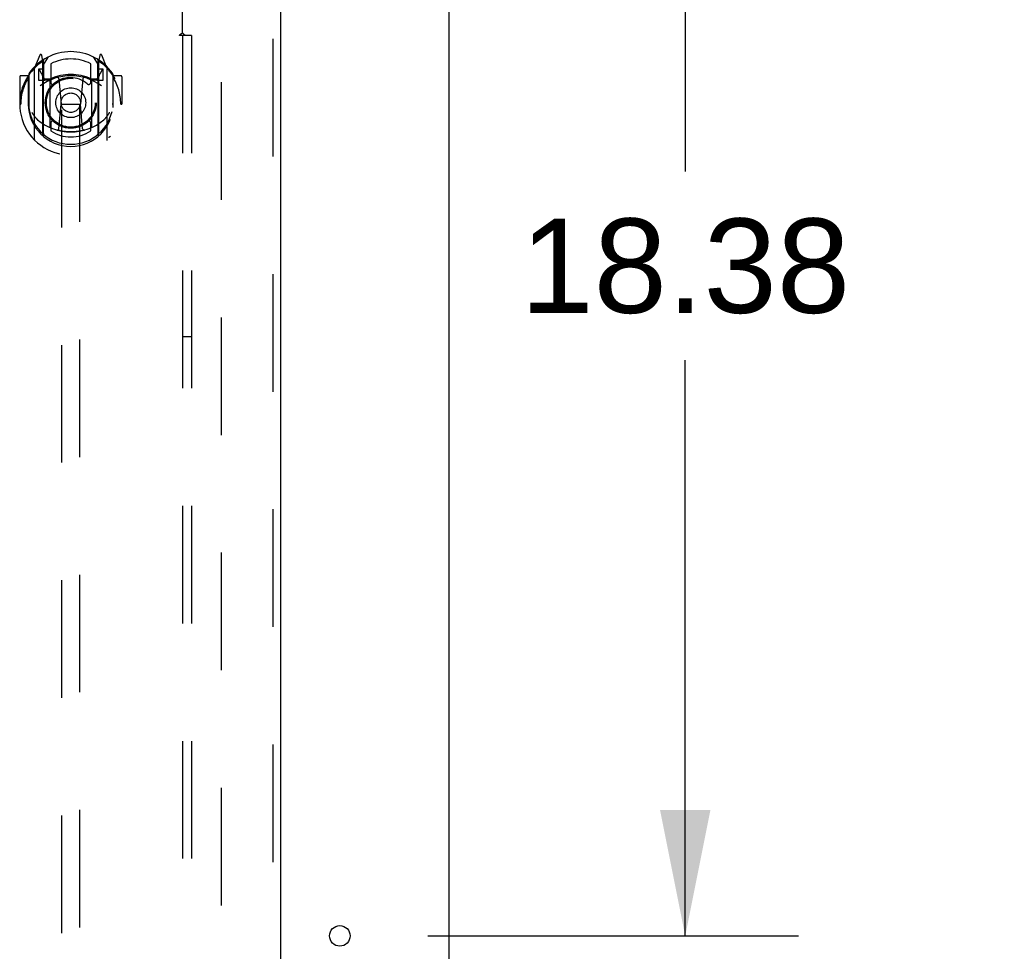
# Model space of a CAD drawing. Header units: inches. Extents: x 0 to 293, y 0 to 190.
# Tile 59 of 65: x 135 to 148, y 121 to 134. Entities that reach past the tile are written whole.
import ezdxf

# ---------------------------------------------------------------- set-up
doc = ezdxf.new("R2010")
doc.units = ezdxf.units.IN
doc.header["$LTSCALE"] = 16.12069
doc.header["$MEASUREMENT"] = 0
doc.linetypes.add('HIDDEN', pattern=[0.2, 0.1, -0.1])
doc.layers.get('0').update_dxf_attribs({"linetype": 'CONTINUOUS'})
for name, color, linetype in [('DEFAULT_2', 8, 'HIDDEN'), ('DIMENSIONS', 7, 'CONTINUOUS'), ('RIGHTHAND_DOOR_ASSEMBLY', 7, 'CONTINUOUS'), ('SUBPANEL', 7, 'CONTINUOUS')]:
    doc.layers.add(name, color=color, linetype=linetype)
doc.styles.get("Standard").update_dxf_attribs({"font": 'arial.ttf'})
doc.dimstyles.new('DIMSTYLE_1', dxfattribs={"dimtxt": 1.293103, "dimasz": 1.724138, "dimexe": 0.09, "dimexo": 0.07, "dimgap": 0.0375, "dimtad": 0, "dimtih": 1, "dimtoh": 1, "dimzin": 4, "dimdsep": 46, "dimtxsty": 'Standard', "dimblk": '_FILLED', "dimblk1": '_FILLED', "dimblk2": '_FILLED', "dimcen": 0.09, "dimadec": 3, "dimazin": 1, "dimtfac": 1, "dimtdec": 3, "dimtofl": 0, "dimtmove": 0, "dimatfit": 3, "dimldrblk": '_FILLED', "dimfxl": 0, "dimtolj": 1, "dimtzin": 4, "dimarcsym": 0})

# ---------------------------------------------------------------- blocks, each defined once
blk = doc.blocks.new('_FILLED')
at = {"color": 0, "linetype": 'ByBlock'}
blk.add_solid([(0, 0), (-1, 0.2), (-1, -0.2)], dxfattribs=at)
blk = doc.blocks.new('*D10')
at = {"layer": 'DIMENSIONS', "color": 2, "linetype": 'Continuous'}
for p, q in [((141.651, 139.762), (145.342, 139.762)), ((143.79, 139.762), (143.79, 131.868)), ((143.79, 121.387), (143.79, 129.281)), ((140.263, 121.387), (145.342, 121.387))]:
    blk.add_line(p, q, dxfattribs=at)
at = {"layer": 'DIMENSIONS', "color": 2, "linetype": 'Continuous', "xscale": 1.724137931, "yscale": 1.724137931, "zscale": 1.724137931}
for p, rotation in [((143.79, 139.762), 90), ((143.79, 121.387), 270)]:
    blk.add_blockref('_FILLED', p, dxfattribs=dict(at, rotation=rotation))
at = {"layer": 'DIMENSIONS', "color": 2, "linetype": 'Continuous', "insert": (143.79, 131.221), "char_height": 1.2931, "width": 4.51865, "attachment_point": 2, "line_spacing_factor": 0.9}
blk.add_mtext('18.38', dxfattribs=at)
blk = doc.blocks.new('*D11')
at = {"layer": 'DIMENSIONS', "color": 2, "linetype": 'Continuous'}
for p, q in [((139.056, 115.633), (139.056, 112.514)), ((139.056, 114.066), (135.608, 114.066)), ((140.556, 114.066), (144.002, 114.066))]:
    blk.add_line(p, q, dxfattribs=at)
at = {"layer": 'DIMENSIONS', "color": 2, "linetype": 'Continuous', "xscale": 1.724137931, "yscale": 1.724137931, "zscale": 1.724137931}
blk.add_blockref('_FILLED', (139.056, 114.066), dxfattribs=at)
at = {"layer": 'DIMENSIONS', "color": 2, "linetype": 'Continuous', "xscale": 1.724137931, "yscale": 1.724137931, "zscale": 1.724137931, "rotation": 180}
blk.add_blockref('_FILLED', (140.556, 114.066), dxfattribs=at)
at = {"layer": 'DIMENSIONS', "color": 2, "linetype": 'Continuous', "insert": (144.649, 114.712), "char_height": 1.2931, "width": 3.51397, "attachment_point": 1, "line_spacing_factor": 0.9}
blk.add_mtext('1.50', dxfattribs=at)

msp = doc.modelspace()

# ---------------------------------------------------------------- linework, layer by layer
at = {"color": 3, "linetype": 'Continuous'}
msp.add_line((140.556, 53.866), (140.556, 139.658), dxfattribs=at)
msp.add_circle((139.056, 121.387), 0.141, dxfattribs=at)
at = {"layer": 'DEFAULT_2', "color": 8, "linetype": 'HIDDEN'}
msp.add_line((137.431, 136.314), (137.431, 57.21), dxfattribs=at)
at = {"layer": 'RIGHTHAND_DOOR_ASSEMBLY', "color": 8, "linetype": 'HIDDEN'}
for p, q in [((138.14, 136.908), (138.14, 56.616)), ((135.244, 135.935), (135.244, 98.933)), ((135.494, 98.933), (135.494, 135.935)), ((134.943, 133.46), (134.873, 133.285)), ((134.986, 133.377), (134.972, 133.457)), ((135.766, 133.457), (135.751, 133.377)), ((135.864, 133.285), (135.794, 133.46)), ((134.965, 133.381), (134.965, 133.38)), ((134.965, 133.38), (134.965, 133.38)), ((134.965, 133.38), (134.965, 133.38)), ((134.986, 132.361), (134.986, 133.377)), ((134.994, 133.33), (135.064, 133.439)), ((134.994, 132.385), (134.994, 133.389)), ((134.996, 133.364), (134.996, 133.156)), ((135.094, 133.342), (135.094, 133.089)), ((135.644, 133.089), (135.644, 133.342)), ((135.674, 133.439), (135.744, 133.33)), ((135.741, 133.156), (135.741, 133.364)), ((135.744, 132.385), (135.744, 133.389)), ((135.751, 133.377), (135.751, 132.361)), ((135.773, 133.38), (135.768, 133.383)), ((134.794, 133.201), (134.794, 132.744)), ((134.869, 133.274), (134.869, 132.307)), ((134.926, 133.27), (134.926, 133.12)), ((134.994, 133.27), (134.926, 133.27)), ((134.935, 133.262), (134.964, 133.216)), ((135.811, 133.27), (135.744, 133.27)), ((135.774, 133.216), (135.803, 133.262)), ((135.811, 133.12), (135.811, 133.27)), ((135.869, 132.307), (135.869, 133.274)), ((135.944, 133.201), (135.944, 132.744)), ((134.669, 133.164), (134.669, 132.791)), ((134.786, 133.179), (134.684, 133.179)), ((134.786, 133.179), (134.786, 132.791)), ((134.794, 133.164), (134.786, 133.179)), ((134.926, 133.12), (134.986, 133.12)), ((135.086, 133.118), (135.014, 133.118)), ((135.016, 133.136), (135.082, 133.136)), ((135.086, 132.477), (135.086, 133.109)), ((135.206, 133.135), (135.236, 132.791)), ((135.532, 133.135), (135.501, 132.791)), ((135.724, 133.118), (135.651, 133.118)), ((135.651, 133.109), (135.651, 132.477)), ((135.655, 133.136), (135.721, 133.136)), ((135.751, 133.12), (135.811, 133.12)), ((135.951, 133.179), (135.943, 133.164)), ((135.951, 132.791), (135.951, 133.179)), ((136.054, 133.179), (135.951, 133.179)), ((136.069, 133.164), (136.069, 132.791)), ((134.669, 132.791), (134.684, 132.791)), ((134.786, 132.791), (134.801, 132.791)), ((135.206, 132.451), (135.236, 132.791)), ((135.236, 132.791), (135.501, 132.791)), ((135.531, 132.451), (135.501, 132.791)), ((135.951, 132.791), (135.936, 132.791)), ((136.054, 132.791), (136.069, 132.791)), ((134.794, 132.744), (134.794, 132.741)), ((135.944, 132.744), (135.944, 132.741)), ((135.094, 132.528), (135.094, 132.425)), ((135.644, 132.425), (135.644, 132.528))]:
    msp.add_line(p, q, dxfattribs=at)
at = {"layer": 'RIGHTHAND_DOOR_ASSEMBLY', "color": 3, "linetype": 'Continuous'}
msp.add_line((138.244, 136.908), (138.244, 56.616), dxfattribs=at)
at = {"layer": 'RIGHTHAND_DOOR_ASSEMBLY', "color": 8, "linetype": 'HIDDEN'}
for points in [[(134.823, 133.229), (134.824, 133.23), (134.825, 133.231), (134.825, 133.232), (134.826, 133.233), (134.827, 133.233), (134.828, 133.234), (134.828, 133.235), (134.829, 133.236), (134.83, 133.237), (134.831, 133.237), (134.831, 133.238), (134.832, 133.239), (134.833, 133.239), (134.834, 133.24), (134.835, 133.241), (134.835, 133.241), (134.836, 133.242), (134.837, 133.243), (134.838, 133.243), (134.839, 133.244), (134.84, 133.245), (134.84, 133.245), (134.841, 133.246), (134.842, 133.246), (134.843, 133.247), (134.844, 133.247), (134.845, 133.248), (134.846, 133.248), (134.847, 133.249), (134.847, 133.249), (134.848, 133.25), (134.849, 133.25), (134.85, 133.251), (134.851, 133.251)], [(135.886, 133.251), (135.887, 133.251), (135.888, 133.25), (135.889, 133.25), (135.89, 133.249), (135.891, 133.249), (135.892, 133.248), (135.893, 133.248), (135.894, 133.247), (135.895, 133.247), (135.895, 133.246), (135.896, 133.246), (135.897, 133.245), (135.898, 133.245), (135.899, 133.244), (135.9, 133.243), (135.901, 133.243), (135.901, 133.242), (135.902, 133.241), (135.903, 133.241), (135.904, 133.24), (135.905, 133.239), (135.905, 133.239), (135.906, 133.238), (135.907, 133.237), (135.908, 133.237), (135.908, 133.236), (135.909, 133.235), (135.91, 133.234), (135.911, 133.233), (135.911, 133.233), (135.912, 133.232), (135.913, 133.231), (135.913, 133.23), (135.914, 133.229)], [(134.836, 132.677), (134.839, 132.672), (134.842, 132.667), (134.845, 132.662), (134.848, 132.657), (134.851, 132.653), (134.854, 132.649), (134.856, 132.645), (134.859, 132.641), (134.862, 132.637), (134.864, 132.633), (134.867, 132.63), (134.869, 132.627), (134.871, 132.623), (134.874, 132.62), (134.876, 132.617), (134.878, 132.615), (134.88, 132.612), (134.882, 132.609), (134.884, 132.607), (134.887, 132.604), (134.889, 132.602), (134.891, 132.599), (134.892, 132.597), (134.894, 132.595), (134.896, 132.593), (134.898, 132.591), (134.9, 132.589), (134.902, 132.588), (134.903, 132.586), (134.905, 132.584), (134.907, 132.583), (134.908, 132.581), (134.91, 132.58), (134.911, 132.578), (134.913, 132.577), (134.914, 132.576)], [(135.823, 132.576), (135.825, 132.577), (135.826, 132.578), (135.828, 132.58), (135.829, 132.581), (135.831, 132.583), (135.833, 132.584), (135.834, 132.586), (135.836, 132.588), (135.838, 132.589), (135.84, 132.591), (135.841, 132.593), (135.843, 132.595), (135.845, 132.597), (135.847, 132.599), (135.849, 132.602), (135.851, 132.604), (135.853, 132.607), (135.855, 132.609), (135.857, 132.612), (135.859, 132.614), (135.862, 132.617), (135.864, 132.62), (135.866, 132.623), (135.869, 132.627), (135.871, 132.63), (135.873, 132.633), (135.876, 132.637), (135.878, 132.641), (135.881, 132.645), (135.884, 132.649), (135.886, 132.653), (135.889, 132.657), (135.892, 132.662), (135.895, 132.667), (135.898, 132.672), (135.901, 132.677)], [(135.557, 132.434), (135.551, 132.432), (135.546, 132.431), (135.541, 132.429), (135.535, 132.428), (135.53, 132.427), (135.524, 132.425), (135.519, 132.424), (135.513, 132.423), (135.508, 132.422), (135.502, 132.421), (135.497, 132.42), (135.491, 132.419), (135.486, 132.418), (135.48, 132.417), (135.475, 132.416), (135.469, 132.415), (135.464, 132.414), (135.458, 132.414), (135.453, 132.413), (135.447, 132.412), (135.441, 132.412), (135.436, 132.411), (135.43, 132.411), (135.425, 132.41), (135.419, 132.41), (135.414, 132.409), (135.408, 132.409), (135.402, 132.409), (135.397, 132.409), (135.391, 132.408), (135.386, 132.408), (135.38, 132.408), (135.374, 132.408), (135.369, 132.408), (135.363, 132.408), (135.358, 132.408), (135.352, 132.408), (135.346, 132.408), (135.341, 132.409), (135.335, 132.409), (135.33, 132.409), (135.324, 132.409), (135.318, 132.41), (135.313, 132.41), (135.307, 132.411), (135.302, 132.411), (135.296, 132.412), (135.291, 132.412), (135.285, 132.413), (135.279, 132.414), (135.274, 132.414), (135.268, 132.415), (135.263, 132.416), (135.257, 132.417), (135.252, 132.418), (135.246, 132.419), (135.241, 132.42), (135.235, 132.421), (135.23, 132.422), (135.224, 132.423), (135.219, 132.424), (135.213, 132.425), (135.208, 132.427), (135.202, 132.428), (135.197, 132.429), (135.192, 132.431), (135.186, 132.432), (135.181, 132.434)], [(134.851, 132.33), (134.85, 132.33), (134.849, 132.331), (134.848, 132.331), (134.847, 132.332), (134.847, 132.332), (134.846, 132.333), (134.845, 132.333), (134.844, 132.334), (134.843, 132.334), (134.842, 132.335), (134.841, 132.335), (134.84, 132.336), (134.84, 132.336), (134.839, 132.337), (134.838, 132.338), (134.837, 132.338), (134.836, 132.339), (134.835, 132.34), (134.835, 132.34), (134.834, 132.341), (134.833, 132.342), (134.832, 132.342), (134.831, 132.343), (134.831, 132.344), (134.83, 132.345), (134.829, 132.345), (134.828, 132.346), (134.828, 132.347), (134.827, 132.348), (134.826, 132.348), (134.825, 132.349), (134.825, 132.35), (134.824, 132.351), (134.823, 132.352)], [(135.914, 132.352), (135.913, 132.351), (135.913, 132.35), (135.912, 132.349), (135.911, 132.348), (135.911, 132.348), (135.91, 132.347), (135.909, 132.346), (135.908, 132.345), (135.908, 132.345), (135.907, 132.344), (135.906, 132.343), (135.905, 132.342), (135.905, 132.342), (135.904, 132.341), (135.903, 132.34), (135.902, 132.34), (135.901, 132.339), (135.901, 132.338), (135.9, 132.338), (135.899, 132.337), (135.898, 132.336), (135.897, 132.336), (135.896, 132.335), (135.895, 132.335), (135.895, 132.334), (135.894, 132.334), (135.893, 132.333), (135.892, 132.333), (135.891, 132.332), (135.89, 132.332), (135.889, 132.331), (135.888, 132.331), (135.887, 132.33), (135.886, 132.33)]]:
    msp.add_lwpolyline(points, dxfattribs=at)
for radius in [0.35, 0.335, 0.205, 0.133]:
    msp.add_circle((135.369, 132.809), radius, dxfattribs=at)
for centre, radius, start, end in [((135.369, 132.809), 0.7, 35.2961, 144.7039), ((134.957, 133.455), 0.015, 10, 158.1959), ((135.78, 133.455), 0.015, 21.8041, 170), ((135.369, 132.791), 0.7, 125.5126, 54.4874), ((134.974, 133.344), 0.02, 0, 125.5126), ((134.976, 133.364), 0.02, 0, 125.2543), ((135.014, 133.389), 0.02, 121.4688, 179.9992), ((135.369, 132.809), 0.6, 62.7204, 117.2796), ((135.724, 133.389), 0.02, 0, 58.5295), ((135.761, 133.364), 0.02, 54.7457, 180), ((135.764, 133.344), 0.02, 54.4874, 180), ((134.814, 133.201), 0.02, 144.7039, 180), ((134.884, 133.274), 0.015, 135.0748, 180), ((134.939, 133.265), 0.005, 90, 212.6792), ((134.806, 133.114), 0.188, 0, 32.6792), ((135.369, 132.496), 0.7, 66.536, 113.464), ((135.932, 133.114), 0.188, 147.3208, 180), ((135.799, 133.265), 0.005, 327.3208, 90), ((135.854, 133.274), 0.015, 0, 44.9252), ((135.924, 133.201), 0.02, 0, 35.2961), ((134.684, 133.164), 0.015, 90, 180), ((135.369, 132.791), 0.685, 146.9885, 180), ((135.369, 132.478), 0.7, 53.2319, 126.7681), ((135.014, 133.138), 0.02, 180, 270), ((135.016, 133.156), 0.02, 180, 270), ((135.082, 133.156), 0.02, 270, 293.464), ((135.101, 133.109), 0.015, 112.9863, 180), ((135.124, 133.089), 0.03, 180, 311.1261), ((135.369, 132.809), 0.343, 48.8739, 131.1261), ((135.186, 133.133), 0.02, 5.0796, 105.6131), ((135.552, 133.133), 0.02, 74.3869, 174.9204), ((135.614, 133.089), 0.03, 228.8739, 360), ((135.636, 133.109), 0.015, 0, 67.0137), ((135.655, 133.156), 0.02, 246.536, 270), ((135.721, 133.156), 0.02, 270, 360), ((135.724, 133.138), 0.02, 270, 360), ((135.369, 132.791), 0.685, 0, 33.0115), ((136.054, 133.164), 0.015, 0, 90), ((135.369, 132.793), 0.583, 180.2464, 359.7536), ((134.814, 132.744), 0.02, 180, 187.6622), ((135.369, 132.819), 0.58, 187.6622, 352.3378), ((135.924, 132.744), 0.02, 352.3378, 360), ((135.369, 133.108), 0.7, 229.529, 310.471), ((135.124, 132.528), 0.03, 48.8739, 180), ((135.369, 132.809), 0.343, 228.8739, 311.1261), ((135.614, 132.528), 0.03, 0, 131.1261), ((135.014, 132.385), 0.02, 180, 230.6594), ((135.101, 132.477), 0.015, 180, 247.0137), ((135.369, 132.819), 0.48, 235.0461, 304.9539), ((135.186, 132.453), 0.02, 254.4248, 354.9204), ((135.551, 132.453), 0.02, 185.0796, 285.5752), ((135.636, 132.477), 0.015, 292.9863, 360), ((135.724, 132.385), 0.02, 309.3378, 359.9984), ((134.884, 132.307), 0.015, 180, 224.9252), ((135.001, 132.361), 0.015, 180, 229.6413), ((135.736, 132.361), 0.015, 310.3587, 360), ((135.854, 132.307), 0.015, 315.0748, 360)]:
    msp.add_arc(centre, radius, start, end, dxfattribs=at)
at = {"layer": 'SUBPANEL', "color": 8, "linetype": 'HIDDEN'}
for p, q in [((136.9, 133.766), (136.9, 135.356)), ((136.939, 133.731), (136.859, 133.731)), ((136.9, 133.731), (136.9, 59.793)), ((136.919, 133.748), (136.912, 133.755)), ((137.025, 133.731), (136.939, 133.731)), ((137.025, 133.731), (137.025, 59.793)), ((136.9, 129.606), (137.025, 129.606))]:
    msp.add_line(p, q, dxfattribs=at)
for points in [[(136.859, 133.731), (136.86, 133.733), (136.861, 133.735), (136.862, 133.736), (136.863, 133.738), (136.864, 133.74), (136.865, 133.742), (136.867, 133.743), (136.869, 133.745), (136.871, 133.746), (136.872, 133.748), (136.874, 133.749), (136.877, 133.751), (136.879, 133.752), (136.881, 133.754), (136.886, 133.757)], [(136.886, 133.757), (136.889, 133.758), (136.891, 133.76), (136.894, 133.761), (136.896, 133.763), (136.898, 133.765), (136.9, 133.766)], [(136.912, 133.755), (136.91, 133.757), (136.908, 133.759), (136.906, 133.761), (136.904, 133.763), (136.902, 133.765), (136.9, 133.766)], [(136.939, 133.731), (136.936, 133.733), (136.934, 133.734), (136.932, 133.736), (136.929, 133.738), (136.927, 133.74), (136.926, 133.741), (136.924, 133.743), (136.922, 133.744), (136.92, 133.746), (136.919, 133.748)]]:
    msp.add_lwpolyline(points, dxfattribs=at)

# ---------------------------------------------------------------- dimensions: what is measured, and where the dimension line sits
at = {"layer": 'DIMENSIONS', "color": 2, "linetype": 'Continuous'}
for base, p1, p2, angle, picture, middle in [((143.789839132, 121.387030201), (141.581185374, 139.762030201), (140.193185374, 121.387030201), 270, '*D10', (143.842377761, 130.567315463)), ((139.056, 114.066), (140.556, 136.314), (139.056, 115.703), 180, '*D11', (146.462, 114.059))]:
    dim = msp.add_linear_dim(base=base, p1=p1, p2=p2, angle=angle, dimstyle='DIMSTYLE_1', dxfattribs=at)
    dim.commit()
    dim.dimension.update_dxf_attribs({"geometry": picture, "text_midpoint": middle, "dimtype": 160})

doc.saveas('drawing.dxf')
